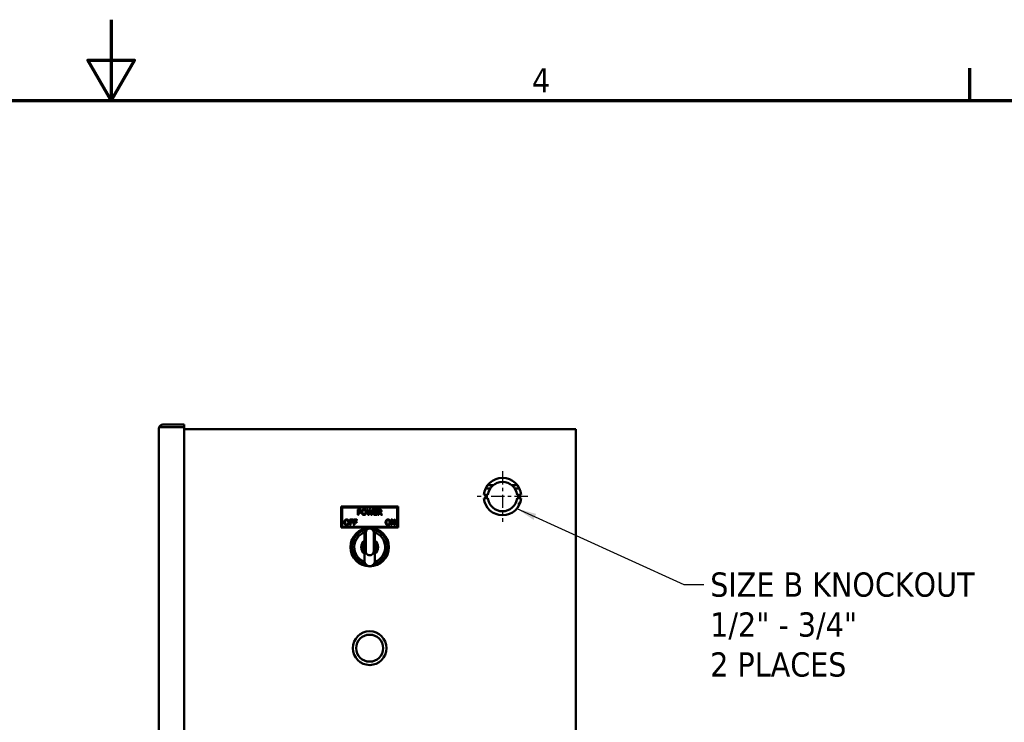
# Model space of a CAD drawing. Header units: inches. Extents: x 1 to 203, y 4 to 128.
# Tile 90 of 112: x 99 to 129, y 108 to 128. Entities that reach past the tile are written whole.
import ezdxf

# ---------------------------------------------------------------- set-up
doc = ezdxf.new("R2010")
doc.units = ezdxf.units.IN
doc.header["$LTSCALE"] = 6
doc.header["$MEASUREMENT"] = 0
doc.linetypes.add('CHAIN', pattern=[0.7087, 0.4724, -0.0591, 0.1181, -0.0591])
for name, color, linetype, lineweight in [('Border (ANSI)', 7, 'Continuous', 70), ('Center Mark (ANSI)', 7, 'Continuous', 25), ('Symbol (ANSI)', 7, 'Continuous', 25), ('Visible (ANSI)', 7, 'Continuous', 50)]:
    doc.layers.add(name, color=color, linetype=linetype, lineweight=lineweight)
doc.styles.add('Dimension Text', font='tahoma.ttf')
doc.styles.add('Note Text (ANSI)', font='tahoma.ttf')
doc.dimstyles.new('Default (ANSI)$7', dxfattribs={"dimscale": 6, "dimtxt": 0.12, "dimasz": 0.098425, "dimexe": 0.125, "dimexo": 0.0625, "dimgap": 0.031496, "dimtad": 0, "dimtih": 1, "dimtoh": 1, "dimrnd": 1e-08, "dimzin": 4, "dimdsep": 46, "dimtxsty": 'Note Text (ANSI)', "dimcen": 0.09, "dimdle": 0.393701, "dimclrd": 256, "dimclre": 256, "dimclrt": 256, "dimadec": 0, "dimazin": 1, "dimtfac": 1, "dimtofl": 0, "dimtmove": 0, "dimatfit": 3, "dimfxl": 1, "dimtolj": 1, "dimtzin": 4, "dimlwd": -1, "dimlwe": -1, "dimarcsym": 0})

# ---------------------------------------------------------------- blocks, each defined once
blk = doc.blocks.new('Borders Default Border')
at = {"layer": 'Border (ANSI)'}
blk.add_line((21.25, 21), (21.25, 21.16), dxfattribs=at)
at = {"layer": 'Border (ANSI)', "flags": 128}
for points in [[(17, 21.4), (17, 21), (16.8845, 21.2), (17.1155, 21.2), (17, 21)], [(0.5, 1), (0.5, 21), (33.5, 21), (33.5, 1), (0.5, 1)]]:
    blk.add_lwpolyline(points, dxfattribs=at)
at = {"layer": 'Border (ANSI)', "insert": (19.0831, 21.04), "char_height": 0.12, "attachment_point": 7, "style": 'Dimension Text'}
blk.add_mtext('4', dxfattribs=at)

msp = doc.modelspace()

# ---------------------------------------------------------------- linework, layer by layer
at = {"layer": 'Center Mark (ANSI)', "linetype": 'CHAIN', "ltscale": 0.138781}
for p, q in [((113.6219, 114.9931), (113.6219, 113.4931)), ((114.3719, 114.2431), (112.8719, 114.2431))]:
    msp.add_line(p, q, dxfattribs=at)
at = {"layer": 'Visible (ANSI)'}
for p, q in [((103.4154, 116.2666), (103.4154, 116.2666)), ((103.4154, 116.2664), (103.4154, 116.2664)), ((103.4154, 44.095), (103.4154, 116.2662)), ((103.4795, 116.3057), (103.4403, 116.337)), ((103.4403, 116.3055), (103.5288, 116.3055)), ((103.5288, 116.3057), (103.4795, 116.3057)), ((103.5288, 116.3796), (104.1654, 116.3796)), ((103.5288, 116.3057), (103.5288, 116.3056)), ((103.5288, 116.3056), (104.1654, 116.3056)), ((104.1654, 116.3055), (103.5288, 116.3055)), ((104.1654, 116.3796), (104.1654, 116.3056)), ((104.1654, 44.0556), (104.1654, 116.3055)), ((115.688, 116.2431), (104.1654, 116.2431)), ((115.8014, 116.2431), (115.688, 116.2431)), ((115.8014, 116.2431), (115.8014, 44.2431)), ((113.1222, 114.4834), (113.2563, 114.4834)), ((113.3394, 114.5771), (113.1793, 114.5771)), ((114.0646, 114.5771), (113.9045, 114.5771)), ((113.9875, 114.4834), (114.1217, 114.4834)), ((113.1873, 114.2931), (113.0697, 114.2931)), ((113.0697, 114.1931), (113.1873, 114.1931)), ((114.1742, 114.2931), (114.0566, 114.2931)), ((114.0566, 114.1931), (114.1742, 114.1931)), ((110.5202, 113.9457), (108.8327, 113.9457)), ((108.8561, 113.9223), (108.8327, 113.9457)), ((108.8327, 113.9457), (108.8327, 113.3207)), ((108.8561, 113.9223), (110.4967, 113.9223)), ((108.8561, 113.3442), (108.8561, 113.9223)), ((109.3249, 113.7062), (109.3249, 113.8562)), ((109.3299, 113.8612), (109.3651, 113.8612)), ((109.3462, 113.8378), (109.3462, 113.784)), ((109.3638, 113.8428), (109.3512, 113.8428)), ((109.3512, 113.779), (109.3607, 113.779)), ((109.6285, 113.705), (109.5902, 113.855)), ((109.5951, 113.8612), (109.6066, 113.8612)), ((109.6115, 113.8574), (109.6378, 113.7487)), ((109.6476, 113.7487), (109.6737, 113.8574)), ((109.6799, 113.8138), (109.654, 113.705)), ((109.6786, 113.8612), (109.6923, 113.8612)), ((109.7163, 113.705), (109.6897, 113.8139)), ((109.6972, 113.8574), (109.7236, 113.7473)), ((109.7333, 113.7473), (109.7595, 113.8574)), ((109.7798, 113.855), (109.7421, 113.705)), ((109.7644, 113.8612), (109.7749, 113.8612)), ((109.8004, 113.7062), (109.8004, 113.8562)), ((109.8054, 113.8612), (109.8955, 113.8612)), ((109.8217, 113.8373), (109.8217, 113.8034)), ((109.8955, 113.8423), (109.8267, 113.8423)), ((109.8267, 113.7984), (109.8902, 113.7984)), ((109.8902, 113.7795), (109.8267, 113.7795)), ((109.8952, 113.7934), (109.8952, 113.7845)), ((109.9005, 113.8562), (109.9005, 113.8473)), ((109.9238, 113.7062), (109.9238, 113.8562)), ((109.9288, 113.8612), (109.9651, 113.8612)), ((109.9451, 113.8378), (109.9451, 113.7876)), ((109.9662, 113.8428), (109.9501, 113.8428)), ((109.9501, 113.7826), (109.9638, 113.7826)), ((110.4967, 113.9223), (110.5202, 113.9457)), ((110.4967, 113.9223), (110.4967, 113.3442)), ((110.5202, 113.3207), (110.5202, 113.9457)), ((114.1024, 114.0556), (114.1024, 113.9663)), ((114.1438, 114.0556), (114.1024, 114.0556)), ((109.0881, 113.4046), (109.0881, 113.5546)), ((109.0931, 113.5596), (109.1788, 113.5596)), ((109.1094, 113.5356), (109.1094, 113.5005)), ((109.1788, 113.5406), (109.1144, 113.5406)), ((109.1144, 113.4955), (109.1757, 113.4955)), ((109.1807, 113.4905), (109.1807, 113.4816)), ((109.1838, 113.5546), (109.1838, 113.5456)), ((109.2028, 113.4046), (109.2028, 113.5546)), ((109.2078, 113.5596), (109.2935, 113.5596)), ((109.2241, 113.5356), (109.2241, 113.5005)), ((109.2935, 113.5406), (109.2291, 113.5406)), ((109.2291, 113.4955), (109.2904, 113.4955)), ((109.2954, 113.4905), (109.2954, 113.4816)), ((109.2985, 113.5546), (109.2985, 113.5456)), ((109.3412, 113.7012), (109.3299, 113.7012)), ((109.3462, 113.7558), (109.3462, 113.7062)), ((109.3642, 113.7608), (109.3512, 113.7608)), ((109.6491, 113.7012), (109.6334, 113.7012)), ((109.7372, 113.7012), (109.7212, 113.7012)), ((109.8955, 113.7012), (109.8054, 113.7012)), ((109.8217, 113.7745), (109.8217, 113.7251)), ((109.8267, 113.7201), (109.8955, 113.7201)), ((109.9005, 113.7151), (109.9005, 113.7062)), ((109.9401, 113.7012), (109.9288, 113.7012)), ((109.9451, 113.7599), (109.9451, 113.7062)), ((109.9671, 113.7649), (109.9501, 113.7649)), ((110.0185, 113.7031), (109.971, 113.763)), ((109.9949, 113.7657), (110.041, 113.7094)), ((110.0371, 113.7012), (110.0224, 113.7012)), ((110.3141, 113.4046), (110.3141, 113.5546)), ((110.3191, 113.5596), (110.3412, 113.5596)), ((110.3339, 113.5168), (110.3339, 113.4046)), ((110.4033, 113.4023), (110.3434, 113.5191)), ((110.3457, 113.5568), (110.3993, 113.4515)), ((110.4087, 113.4538), (110.4087, 113.5546)), ((110.4137, 113.5596), (110.4236, 113.5596)), ((110.4286, 113.5546), (110.4286, 113.4046)), ((108.8561, 113.3442), (108.8327, 113.3207)), ((108.8327, 113.3207), (110.5202, 113.3207)), ((110.4967, 113.3442), (108.8561, 113.3442)), ((109.1044, 113.3996), (109.0931, 113.3996)), ((109.1094, 113.4716), (109.1094, 113.4046)), ((109.1757, 113.4766), (109.1144, 113.4766)), ((109.2191, 113.3996), (109.2078, 113.3996)), ((109.2241, 113.4716), (109.2241, 113.4046)), ((109.2904, 113.4766), (109.2291, 113.4766)), ((110.3289, 113.3996), (110.3191, 113.3996)), ((110.4236, 113.3996), (110.4078, 113.3996)), ((110.4967, 113.3442), (110.5202, 113.3207)), ((109.523, 113.1774), (109.5229, 113.1785)), ((109.5229, 113.1785), (109.5229, 113.1774)), ((109.5261, 113.1785), (109.5229, 113.1785)), ((109.5237, 113.1648), (109.5433, 113.1648)), ((109.5374, 112.9186), (109.5237, 113.1648)), ((109.5237, 112.9434), (109.5237, 113.1648)), ((109.5237, 112.902), (109.5237, 112.9434)), ((109.5237, 112.5841), (109.5237, 112.902)), ((109.5433, 113.1648), (109.5544, 112.9671)), ((109.5544, 112.9671), (109.5583, 112.9671)), ((109.5583, 113.1761), (109.5583, 112.6171)), ((109.7945, 112.6171), (109.7945, 113.1761)), ((109.7945, 112.9671), (109.7985, 112.9671)), ((109.7985, 112.9671), (109.7985, 113.1761)), ((109.7985, 112.9671), (109.8095, 113.1648)), ((109.8095, 113.1648), (109.8095, 113.1761)), ((109.8095, 113.1648), (109.8292, 113.1648)), ((109.8292, 113.1648), (109.8155, 112.9186)), ((109.8268, 113.1785), (109.83, 113.1785)), ((109.8292, 113.1648), (109.8292, 112.9434)), ((109.8292, 112.9434), (109.8292, 112.902)), ((109.8292, 112.902), (109.8292, 112.5841)), ((109.83, 113.1785), (109.8299, 113.1774)), ((109.83, 113.1774), (109.83, 113.1785)), ((109.5237, 112.5427), (109.5237, 112.5841)), ((109.8292, 112.5841), (109.8292, 112.5427))]:
    msp.add_line(p, q, dxfattribs=at)
for centre, radius in [((109.6764, 112.7431), 0.5709), ((109.6764, 112.7431), 0.5675), ((109.6764, 109.7431), 0.5), ((109.6764, 109.7431), 0.4)]:
    msp.add_circle(centre, radius, dxfattribs=at)
for centre, radius, start, end in [((103.5288, 116.2662), 0.1134, 179.80243, 179.90395), ((103.5288, 116.266), 0.1134, 179.80243, 179.90395), ((103.5288, 116.2662), 0.1134, 90, 141.33616), ((103.5288, 116.2662), 0.0394, 90, 93.62293), ((113.6219, 114.2431), 0.5545, 5.17346, 174.82654), ((113.6219, 114.2431), 0.4375, 6.56243, 173.43757), ((113.6219, 114.2431), 0.5545, 185.17346, 354.82654), ((113.6219, 114.2431), 0.4375, 186.56243, 353.43757), ((109.3299, 113.8562), 0.005, 90, 180), ((109.3512, 113.8378), 0.005, 90, 180), ((109.3512, 113.784), 0.005, 180, 270), ((109.5951, 113.8562), 0.005, 90, 194.31994), ((109.6066, 113.8562), 0.005, 13.62699, 90), ((109.6786, 113.8562), 0.005, 90, 166.47885), ((109.6848, 113.8127), 0.005, 13.77263, 166.59742), ((109.6923, 113.8562), 0.005, 13.47479, 90), ((109.7644, 113.8562), 0.005, 90, 166.57757), ((109.7749, 113.8562), 0.005, 345.89823, 90), ((109.8054, 113.8562), 0.005, 90, 180), ((109.8267, 113.8373), 0.005, 90, 180), ((109.8267, 113.8034), 0.005, 180, 270), ((109.8267, 113.7745), 0.005, 90, 180), ((109.8902, 113.7934), 0.005, 0, 90), ((109.8902, 113.7845), 0.005, 270, 0), ((109.8955, 113.8562), 0.005, 0, 90), ((109.8955, 113.8473), 0.005, 270, 0), ((109.9288, 113.8562), 0.005, 90, 180), ((109.9501, 113.8378), 0.005, 90, 180), ((109.9501, 113.7876), 0.005, 180, 270), ((109.0931, 113.5546), 0.005, 90, 180), ((109.1144, 113.5356), 0.005, 90, 180), ((109.1144, 113.5005), 0.005, 180, 270), ((109.1757, 113.4905), 0.005, 0, 90), ((109.1788, 113.5546), 0.005, 0, 90), ((109.1788, 113.5456), 0.005, 270, 0), ((109.2078, 113.5546), 0.005, 90, 180), ((109.2291, 113.5356), 0.005, 90, 180), ((109.2291, 113.5005), 0.005, 180, 270), ((109.2904, 113.4905), 0.005, 0, 90), ((109.2935, 113.5546), 0.005, 0, 90), ((109.2935, 113.5456), 0.005, 270, 0), ((109.3299, 113.7062), 0.005, 180, 270), ((109.3412, 113.7062), 0.005, 270, 0), ((109.3512, 113.7558), 0.005, 90, 180), ((109.6334, 113.7062), 0.005, 194.31994, 270), ((109.6427, 113.7499), 0.005, 193.62699, 346.47885), ((109.6491, 113.7062), 0.005, 270, 346.59742), ((109.7212, 113.7062), 0.005, 193.77263, 270), ((109.7284, 113.7485), 0.005, 193.47479, 346.57757), ((109.7372, 113.7062), 0.005, 270, 345.89823), ((109.8054, 113.7062), 0.005, 180, 270), ((109.8267, 113.7251), 0.005, 180, 270), ((109.8955, 113.7151), 0.005, 0, 90), ((109.8955, 113.7062), 0.005, 270, 0), ((109.9288, 113.7062), 0.005, 180, 270), ((109.9401, 113.7062), 0.005, 270, 0), ((109.9501, 113.7599), 0.005, 90, 180), ((109.9671, 113.7599), 0.005, 38.46002, 90), ((110.0224, 113.7062), 0.005, 218.46002, 270), ((110.0371, 113.7062), 0.005, 270, 39.26616), ((110.3191, 113.5546), 0.005, 90, 180), ((110.3389, 113.5168), 0.005, 27.16499, 180), ((110.3412, 113.5546), 0.005, 26.96245, 90), ((110.4137, 113.5546), 0.005, 90, 180), ((110.4236, 113.5546), 0.005, 0, 90), ((109.0931, 113.4046), 0.005, 180, 270), ((109.1044, 113.4046), 0.005, 270, 0), ((109.1144, 113.4716), 0.005, 90, 180), ((109.6764, 112.7431), 0.5475, 98.18495, 260.98121), ((109.6764, 112.7431), 0.5472, 98.22992, 260.93109), ((109.6764, 112.7431), 0.5438, 98.88291, 260.20214), ((109.6764, 112.7431), 0.527, 101.45605, 257.29586), ((109.1757, 113.4816), 0.005, 270, 0), ((109.2078, 113.4046), 0.005, 180, 270), ((109.2191, 113.4046), 0.005, 270, 0), ((109.2291, 113.4716), 0.005, 90, 180), ((109.2904, 113.4816), 0.005, 270, 0), ((109.6764, 113.1761), 0.1181, 0, 180), ((109.6764, 112.7431), 0.5475, 279.01879, 81.81505), ((109.6764, 112.7431), 0.5472, 279.06891, 81.77008), ((109.6764, 112.7431), 0.5438, 279.79786, 81.11709), ((109.6764, 112.7431), 0.527, 282.70414, 78.54395), ((110.3191, 113.4046), 0.005, 180, 270), ((110.3289, 113.4046), 0.005, 270, 0), ((110.4037, 113.4538), 0.005, 206.96245, 0), ((110.4078, 113.4046), 0.005, 207.16499, 270), ((110.4236, 113.4046), 0.005, 270, 0), ((109.6764, 112.7431), 0.4606, 106.76333, 250.83456), ((109.6764, 112.7431), 0.252, 127.32611, 232.67389), ((109.6764, 112.7431), 0.2205, 133.86586, 226.13414), ((109.6764, 112.7431), 0.4606, 289.16544, 73.23667), ((109.6774, 113.1761), 0.1322, 0.00326, 3.46639), ((109.6764, 112.7431), 0.252, 307.32611, 52.67389), ((109.6764, 112.7431), 0.2205, 313.86586, 46.13414), ((109.6764, 112.6171), 0.1181, 180, 212.44438), ((109.6764, 112.6171), 0.1181, 327.55562, 0), ((109.6764, 112.6171), 0.1181, 212.44438, 327.55562), ((109.6764, 112.7431), 0.5439, 275.8134, 275.81346)]:
    msp.add_arc(centre, radius, start, end, dxfattribs=at)
for centre, start_param, end_param in [((109.5768, 112.9193), 0.0322469, 1.0834734), ((109.7761, 112.9193), 2.0581192, 3.1093458)]:
    msp.add_ellipse(centre, major_axis=(-0.0394, 0), ratio=0.5773503, start_param=start_param, end_param=end_param, dxfattribs=at)
for points, degree in [([(103.4403, 116.337), (103.4244, 116.3171), (103.4155, 116.292), (103.4154, 116.2666)], 3), ([(103.4403, 116.3055), (103.4244, 116.2924), (103.4155, 116.2795), (103.4154, 116.2664)], 3), ([(103.4795, 116.3057), (103.4794, 116.3056), (103.4794, 116.3055), (103.4794, 116.3055)], 3), ([(109.3607, 113.779), (109.3737, 113.779), (109.3896, 113.7831), (109.3948, 113.7886)], 2), ([(109.3924, 113.8367), (109.3873, 113.8401), (109.3738, 113.8428), (109.3638, 113.8428)], 2), ([(109.4121, 113.7774), (109.4038, 113.7693), (109.3813, 113.7608), (109.3642, 113.7608)], 2), ([(109.3651, 113.8612), (109.3794, 113.8612), (109.3994, 113.8565), (109.407, 113.8512)], 2), ([(109.4039, 113.8123), (109.4039, 113.8206), (109.3982, 113.8328), (109.3924, 113.8367)], 2), ([(109.3948, 113.7886), (109.3996, 113.7934), (109.4039, 113.8047), (109.4039, 113.8123)], 2), ([(109.407, 113.8512), (109.4159, 113.8451), (109.4261, 113.8263), (109.4261, 113.813)], 2), ([(109.4261, 113.813), (109.4261, 113.8026), (109.4187, 113.7839), (109.4121, 113.7774)], 2), ([(109.4372, 113.7812), (109.4372, 113.8013), (109.4472, 113.8319), (109.4564, 113.8429)], 2), ([(109.4563, 113.7196), (109.4471, 113.7302), (109.4372, 113.7615), (109.4372, 113.7812)], 2), ([(109.4564, 113.8429), (109.4657, 113.8535), (109.4918, 113.8646), (109.5079, 113.8646)], 2), ([(109.4725, 113.8296), (109.4661, 113.8214), (109.4594, 113.7968), (109.4594, 113.7812)], 2), ([(109.4594, 113.7812), (109.4594, 113.7497), (109.4858, 113.7162), (109.508, 113.7162)], 2), ([(109.508, 113.8462), (109.4965, 113.8462), (109.4791, 113.8381), (109.4725, 113.8296)], 2), ([(109.5079, 113.8646), (109.5242, 113.8646), (109.5504, 113.8532), (109.5595, 113.8429)], 2), ([(109.5434, 113.8296), (109.5371, 113.8379), (109.5192, 113.8462), (109.508, 113.8462)], 2), ([(109.508, 113.7162), (109.5302, 113.7162), (109.5565, 113.7497), (109.5565, 113.7812)], 2), ([(109.5565, 113.7812), (109.5565, 113.797), (109.5496, 113.8215), (109.5434, 113.8296)], 2), ([(109.5595, 113.8429), (109.5686, 113.8323), (109.5787, 113.8012), (109.5787, 113.7812)], 2), ([(109.5787, 113.7812), (109.5787, 113.7617), (109.5688, 113.7302), (109.5595, 113.7196)], 2), ([(109.9638, 113.7826), (109.973, 113.7826), (109.9876, 113.7859), (109.9927, 113.7909)], 2), ([(109.9651, 113.8612), (109.9788, 113.8612), (109.9973, 113.8582), (110.0058, 113.8528)], 2), ([(109.9916, 113.8373), (109.9871, 113.8403), (109.975, 113.8428), (109.9662, 113.8428)], 2), ([(110.0018, 113.8161), (110.0018, 113.8231), (109.9968, 113.8338), (109.9916, 113.8373)], 2), ([(109.9927, 113.7909), (109.9973, 113.7953), (110.0018, 113.8078), (110.0018, 113.8161)], 2), ([(110.0058, 113.8528), (110.0142, 113.8473), (110.0239, 113.8303), (110.0239, 113.8178)], 2), ([(108.9233, 113.4796), (108.9233, 113.4997), (108.9333, 113.5303), (108.9425, 113.5413)], 2), ([(108.9425, 113.5413), (108.9518, 113.5519), (108.9779, 113.5629), (108.994, 113.5629)], 2), ([(108.9586, 113.5279), (108.9522, 113.5198), (108.9455, 113.4951), (108.9455, 113.4796)], 2), ([(108.9941, 113.5445), (108.9826, 113.5445), (108.9652, 113.5365), (108.9586, 113.5279)], 2), ([(108.994, 113.5629), (109.0103, 113.5629), (109.0365, 113.5515), (109.0456, 113.5413)], 2), ([(109.0295, 113.5279), (109.0231, 113.5362), (109.0052, 113.5445), (108.9941, 113.5445)], 2), ([(109.0426, 113.4796), (109.0426, 113.4954), (109.0357, 113.5199), (109.0295, 113.5279)], 2), ([(109.0456, 113.5413), (109.0546, 113.5307), (109.0648, 113.4995), (109.0648, 113.4796)], 2), ([(109.5079, 113.6978), (109.4917, 113.6978), (109.4657, 113.7088), (109.4563, 113.7196)], 2), ([(109.5595, 113.7196), (109.5496, 113.7085), (109.5236, 113.6978), (109.5079, 113.6978)], 2), ([(110.1493, 113.4796), (110.1493, 113.4997), (110.1593, 113.5303), (110.1685, 113.5413)], 2), ([(110.1685, 113.5413), (110.1778, 113.5519), (110.2039, 113.5629), (110.22, 113.5629)], 2), ([(110.1846, 113.5279), (110.1782, 113.5198), (110.1715, 113.4951), (110.1715, 113.4796)], 2), ([(110.2201, 113.5445), (110.2086, 113.5445), (110.1912, 113.5365), (110.1846, 113.5279)], 2), ([(110.22, 113.5629), (110.2363, 113.5629), (110.2625, 113.5515), (110.2716, 113.5413)], 2), ([(110.2555, 113.5279), (110.2491, 113.5362), (110.2312, 113.5445), (110.2201, 113.5445)], 2), ([(110.2686, 113.4796), (110.2686, 113.4954), (110.2617, 113.5199), (110.2555, 113.5279)], 2), ([(110.2716, 113.5413), (110.2806, 113.5307), (110.2908, 113.4995), (110.2908, 113.4796)], 2), ([(108.9424, 113.418), (108.9332, 113.4286), (108.9233, 113.4599), (108.9233, 113.4796)], 2), ([(108.994, 113.3962), (108.9778, 113.3962), (108.9518, 113.4072), (108.9424, 113.418)], 2), ([(108.9455, 113.4796), (108.9455, 113.4481), (108.9719, 113.4146), (108.9941, 113.4146)], 2), ([(109.0456, 113.418), (109.0357, 113.4068), (109.0096, 113.3962), (108.994, 113.3962)], 2), ([(108.9941, 113.4146), (109.0163, 113.4146), (109.0426, 113.4481), (109.0426, 113.4796)], 2), ([(109.0648, 113.4796), (109.0648, 113.4601), (109.0549, 113.4286), (109.0456, 113.418)], 2), ([(110.1684, 113.418), (110.1592, 113.4286), (110.1493, 113.4599), (110.1493, 113.4796)], 2), ([(110.22, 113.3962), (110.2038, 113.3962), (110.1778, 113.4072), (110.1684, 113.418)], 2), ([(110.1715, 113.4796), (110.1715, 113.4481), (110.1979, 113.4146), (110.2201, 113.4146)], 2), ([(110.2716, 113.418), (110.2617, 113.4068), (110.2357, 113.3962), (110.22, 113.3962)], 2), ([(110.2201, 113.4146), (110.2423, 113.4146), (110.2686, 113.4481), (110.2686, 113.4796)], 2), ([(110.2908, 113.4796), (110.2908, 113.4601), (110.2809, 113.4286), (110.2716, 113.418)], 2)]:
    msp.add_open_spline(points, degree=degree, dxfattribs=at)
for points, degree, knots in [([(109.3984, 113.7851), (109.3984, 113.7851), (109.3984, 113.7851), (109.3979, 113.7856), (109.3974, 113.786), (109.3966, 113.7869), (109.3962, 113.7873), (109.3955, 113.7879), (109.3953, 113.7881), (109.3949, 113.7885), (109.3948, 113.7886), (109.3948, 113.7886)], 3, [-0.02001271, -0.02001271, -0.02001271, -0.02001271, -0.019920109, -0.019920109, -0.01488331, -0.01488331, -0.009921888, -0.009921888, -0.00496084, -0.00496084, 0, 0, 0, 0]), ([(109.4602, 113.8397), (109.4602, 113.8397), (109.4602, 113.8397), (109.4597, 113.8401), (109.4592, 113.8405), (109.4583, 113.8413), (109.4578, 113.8417), (109.4572, 113.8423), (109.4569, 113.8425), (109.4565, 113.8428), (109.4564, 113.8429), (109.4564, 113.8429)], 3, [-0.000092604, -0.000092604, -0.000092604, -0.000092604, 0, 0, 0.00503705, 0.00503705, 0.009998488, 0.009998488, 0.01495953, 0.01495953, 0.01992038, 0.01992038, 0.01992038, 0.01992038]), ([(109.5557, 113.8396), (109.5557, 113.8396), (109.5557, 113.8396), (109.5562, 113.8401), (109.5567, 113.8405), (109.5576, 113.8413), (109.5581, 113.8417), (109.5587, 113.8423), (109.559, 113.8425), (109.5594, 113.8428), (109.5595, 113.8429), (109.5595, 113.8429)], 3, [-0.020012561, -0.020012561, -0.020012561, -0.020012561, -0.019919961, -0.019919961, -0.014883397, -0.014883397, -0.009922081, -0.009922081, -0.004960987, -0.004960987, 0, 0, 0, 0]), ([(109.9962, 113.7873), (109.9962, 113.7873), (109.9961, 113.7873), (109.9957, 113.7878), (109.9952, 113.7883), (109.9944, 113.7892), (109.994, 113.7896), (109.9934, 113.7902), (109.9931, 113.7905), (109.9928, 113.7908), (109.9927, 113.7909), (109.9927, 113.7909)], 3, [-0.000092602, -0.000092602, -0.000092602, -0.000092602, 0, 0, 0.005037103, 0.005037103, 0.009998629, 0.009998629, 0.014959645, 0.014959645, 0.019920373, 0.019920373, 0.019920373, 0.019920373]), ([(110.0239, 113.8178), (110.0239, 113.8003), (110.0078, 113.7789), (109.9966, 113.7733)], 2, [0, 0, 0, 1, 1.8006238, 1.8006238, 1.8006238]), ([(108.9463, 113.538), (108.9463, 113.538), (108.9463, 113.5381), (108.9458, 113.5385), (108.9453, 113.5389), (108.9443, 113.5397), (108.9439, 113.5401), (108.9432, 113.5407), (108.943, 113.5409), (108.9426, 113.5412), (108.9425, 113.5413), (108.9425, 113.5413)], 3, [-0.000092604, -0.000092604, -0.000092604, -0.000092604, 0, 0, 0.00503705, 0.00503705, 0.009998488, 0.009998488, 0.01495953, 0.01495953, 0.01992038, 0.01992038, 0.01992038, 0.01992038]), ([(109.0418, 113.538), (109.0418, 113.538), (109.0418, 113.538), (109.0423, 113.5385), (109.0428, 113.5389), (109.0437, 113.5397), (109.0441, 113.54), (109.0448, 113.5406), (109.0451, 113.5409), (109.0455, 113.5412), (109.0456, 113.5413), (109.0456, 113.5413)], 3, [-0.020012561, -0.020012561, -0.020012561, -0.020012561, -0.019919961, -0.019919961, -0.014883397, -0.014883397, -0.009922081, -0.009922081, -0.004960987, -0.004960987, 0, 0, 0, 0]), ([(109.9949, 113.7657), (109.9945, 113.7662), (109.9942, 113.7668), (109.9938, 113.768), (109.9938, 113.7687), (109.9939, 113.77), (109.9941, 113.7706), (109.9946, 113.7716), (109.9949, 113.7721), (109.9957, 113.7728), (109.9961, 113.7731), (109.9966, 113.7733)], 3, [0, 0, 0, 0, 0.004961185, 0.004961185, 0.00992237, 0.00992237, 0.014883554, 0.014883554, 0.01888589, 0.01888589, 0.022888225, 0.022888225, 0.022888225, 0.022888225]), ([(110.1723, 113.538), (110.1723, 113.538), (110.1723, 113.5381), (110.1718, 113.5385), (110.1713, 113.5389), (110.1703, 113.5397), (110.1699, 113.5401), (110.1692, 113.5407), (110.169, 113.5409), (110.1686, 113.5412), (110.1685, 113.5413), (110.1685, 113.5413)], 3, [-0.000092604, -0.000092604, -0.000092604, -0.000092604, 0, 0, 0.00503705, 0.00503705, 0.009998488, 0.009998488, 0.01495953, 0.01495953, 0.01992038, 0.01992038, 0.01992038, 0.01992038]), ([(110.2678, 113.538), (110.2678, 113.538), (110.2678, 113.538), (110.2683, 113.5385), (110.2688, 113.5389), (110.2697, 113.5397), (110.2701, 113.54), (110.2708, 113.5406), (110.2711, 113.5409), (110.2715, 113.5412), (110.2716, 113.5413), (110.2716, 113.5413)], 3, [-0.020012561, -0.020012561, -0.020012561, -0.020012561, -0.019919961, -0.019919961, -0.014883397, -0.014883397, -0.009922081, -0.009922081, -0.004960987, -0.004960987, 0, 0, 0, 0]), ([(109.8101, 113.1839), (109.8092, 113.1984), (109.8022, 113.23), (109.7743, 113.2725), (109.7296, 113.3028), (109.6764, 113.3136), (109.6232, 113.3028), (109.5786, 113.2725), (109.5507, 113.23), (109.5437, 113.1984), (109.5428, 113.1839)], 3, [0.00907149, 0.00907149, 0.00907149, 0.00907149, 0.06014392, 0.12028784, 0.18043176, 0.24057567, 0.30071959, 0.36086351, 0.42100743, 0.47207986, 0.47207986, 0.47207986, 0.47207986]), ([(109.5544, 112.9671), (109.5544, 113.0335), (109.5544, 113.0999), (109.5544, 113.181), (109.5544, 113.1985), (109.5683, 113.2353), (109.5772, 113.2486), (109.5985, 113.2717), (109.6118, 113.2806), (109.6404, 113.294), (109.6561, 113.2973), (109.6876, 113.2989), (109.7034, 113.296), (109.7332, 113.2856), (109.7468, 113.2769), (109.7705, 113.2558), (109.7798, 113.2426), (109.7902, 113.2214), (109.7932, 113.2127), (109.7974, 113.1947), (109.7985, 113.1854), (109.7985, 113.1761)], 3, [0.000001, 0.000001, 0.000001, 0.000001, 0.5060874, 0.5060874, 0.6178598, 0.6178598, 0.7028204, 0.7028204, 0.8047605, 0.8047605, 0.9278999, 0.9278999, 1.0773656, 1.0773656, 1.2584703, 1.2584703, 1.4765733, 1.4765733, 1.6161892, 1.6161892, 1.7573507, 1.7573507, 1.7573507, 1.7573507]), ([(109.5436, 113.1841), (109.5434, 113.1815), (109.5433, 113.1788), (109.5433, 113.1724), (109.5433, 113.1686), (109.5433, 113.1648)], 3, [0.471776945, 0.471776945, 0.471776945, 0.471776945, 0.481151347, 0.481151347, 0.494458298, 0.494458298, 0.494458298, 0.494458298]), ([(109.5237, 112.5427), (109.5237, 112.472), (109.5237, 112.4011), (109.5237, 112.3224), (109.5242, 112.3152), (109.5252, 112.308)], 3, [0.317511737, 0.317511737, 0.317511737, 0.317511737, 0.404833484, 0.404833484, 0.413685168, 0.413685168, 0.413685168, 0.413685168]), ([(109.8277, 112.308), (109.8287, 112.3152), (109.8292, 112.3224), (109.8292, 112.4011), (109.8292, 112.472), (109.8292, 112.5427)], 3, [0.586314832, 0.586314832, 0.586314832, 0.586314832, 0.595166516, 0.595166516, 0.682488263, 0.682488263, 0.682488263, 0.682488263]), ([(109.5244, 112.3082), (109.5261, 112.2959), (109.5345, 112.2645), (109.5639, 112.2194), (109.6152, 112.1844), (109.6764, 112.172), (109.7377, 112.1844), (109.789, 112.2194), (109.8184, 112.2645), (109.8267, 112.2959), (109.8285, 112.3082)], 3, [0.41354716, 0.41354716, 0.41354716, 0.41354716, 0.42862511, 0.45241674, 0.47620837, 0.5, 0.52379163, 0.54758326, 0.57137489, 0.58645284, 0.58645284, 0.58645284, 0.58645284])]:
    msp.add_open_spline(points, degree=degree, knots=knots, dxfattribs=at)

# ---------------------------------------------------------------- block references
at = {"xscale": 6, "yscale": 6, "zscale": 6}
msp.add_blockref('Borders Default Border', (0, 0), dxfattribs=at)

# ---------------------------------------------------------------- texts
at = {"layer": 'Symbol (ANSI)', "insert": (119.7911, 111.9911), "char_height": 0.72, "width": 8.28175, "attachment_point": 1, "line_spacing_factor": 0.987884, "style": 'Note Text (ANSI)'}
msp.add_mtext('\\fTahoma|b0|i0;SIZE B KNOCKOUT\\P\\fTahoma|b0|i0;1/2" - 3/4"\\P\\fTahoma|b0|i0;2 PLACES', dxfattribs=at)

# ---------------------------------------------------------------- leaders
at = {"layer": 'Symbol (ANSI)', "annotation_type": 0, "has_hookline": 1, "hookline_direction": 0, "text_width": 8.2454}
msp.add_leader([(114.045, 113.8846), (119.0116, 111.6311), (119.6021, 111.6311)], dimstyle='Default (ANSI)$7', override={"dimtad": 0}, dxfattribs=at)

doc.saveas('drawing.dxf')
